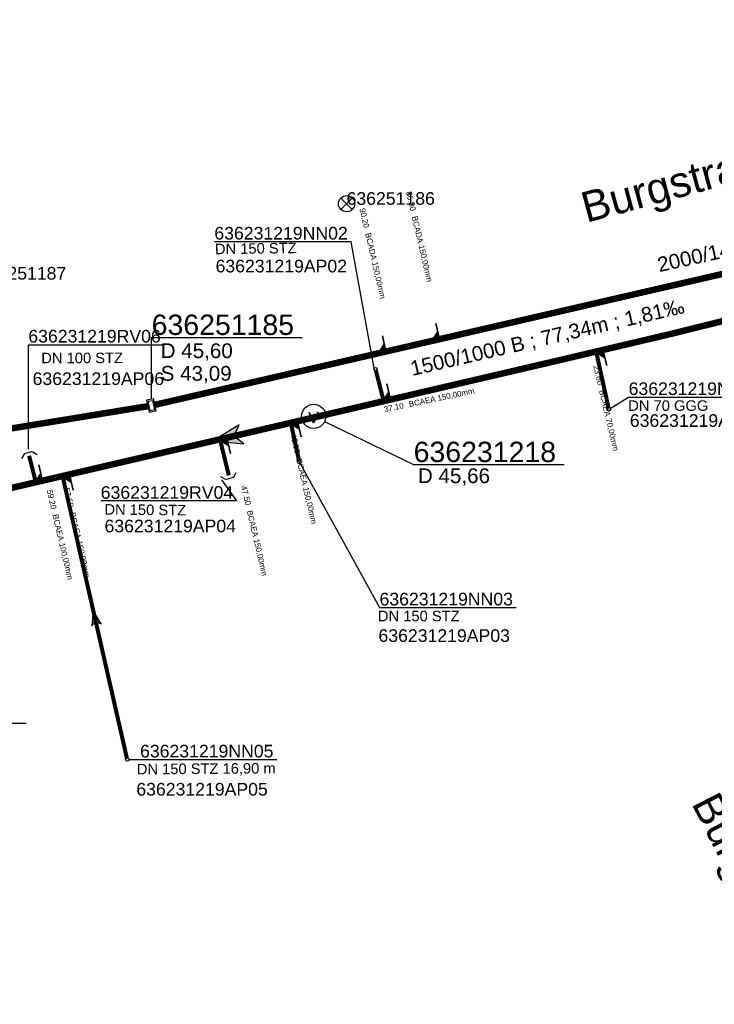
# Model space of a CAD drawing. Extents: x 356718 to 357658, y 5762241 to 5762615.
# Tile 38 of 157: x 356992 to 357035, y 5762416 to 5762476. Entities that reach past the tile are written whole.
import ezdxf
from ezdxf.enums import TextEntityAlignment as Align

# ---------------------------------------------------------------- set-up
doc = ezdxf.new("R2010")
doc.units = 0
doc.header["$MEASUREMENT"] = 0
for name, pattern in [('AUSGEZOGEN', [0]), ('GESTRICHELT2', [4, 2, -2]), ('STRICHPUNKT', [5, 2, -1, 1, -1])]:
    doc.linetypes.add(name, pattern=pattern)
doc.layers.get('0').update_dxf_attribs({"linetype": 'AUSGEZOGEN'})
for name, color, linetype, true_color in [('111_00131_Symbol', 7, 'AUSGEZOGEN', 0x000000), ('111_00228_Schachtsymbol_nach_Sy', 7, 'AUSGEZOGEN', 0x000000), ('114_00133_Schachtnummer', 7, 'AUSGEZOGEN', 0x000000), ('114_10391_Deckelhoehe', 7, 'AUSGEZOGEN', 0x000000), ('114_10392_Schachtnummer', 7, 'AUSGEZOGEN', 0x000000), ('114_10393_Sohlhoehe', 7, 'AUSGEZOGEN', 0x000000), ('121_10374_Haltungen_Regenwasser', 5, 'GESTRICHELT2', 0x0000ff), ('121_10376_Haltungen_Mischwasser', 6, 'STRICHPUNKT', 0xff00ff), ('121_10397_Haltungen_Regenwasser', 5, 'GESTRICHELT2', 0x0000ff), ('123_00048_Fliessrichtungspfeil', 7, 'AUSGEZOGEN', 0x000000), ('123_00137_Fliessrichtungspfeil', 7, 'AUSGEZOGEN', 0x000000), ('124_00118_Standard__Laenge___10', 7, 'AUSGEZOGEN', 0x000000), ('124_10395_Standard1', 7, 'AUSGEZOGEN', 0x000000), ('124_10626_Standard__Laenge____1', 7, 'AUSGEZOGEN', 0x000000), ('141_10868_Stutzen__141_', 7, 'AUSGEZOGEN', 0x000000), ('156_10394_Strassennamen_1_500', 7, 'AUSGEZOGEN', 0x000000)]:
    doc.layers.add(name, color=color, linetype=linetype, true_color=true_color)
doc.styles.add('ARIAL', font='arial.ttf', dxfattribs={"height": 1.5})
doc.styles.get("Standard").update_dxf_attribs({"font": 'arial.ttf', "height": 1})

# ---------------------------------------------------------------- blocks, each defined once
blk = doc.blocks.new('R02')
at = {"color": 0, "linetype": 'AUSGEZOGEN'}
for points in [[(-0.4, 0.2), (0.4, 0.2), (0.4, -0.2), (-0.4, -0.2)], [(-0.3, 0.13), (0.3, 0.13), (0.3, -0.13), (-0.3, -0.13)]]:
    blk.add_lwpolyline(points, close=True, dxfattribs=at)
blk = doc.blocks.new('F00')
at = {"color": 0}
blk.add_circle((0, 0), 0.1, dxfattribs=at)
blk = doc.blocks.new('TEILSTRECKE_E')
at = {"color": 0, "linetype": 'AUSGEZOGEN'}
for points in [[(0, 0.25), (-0.25, 0.5)], [(0, 0.25), (0, -0.25)], [(0, -0.25), (-0.25, -0.5)]]:
    blk.add_lwpolyline(points, dxfattribs=at)
blk = doc.blocks.new('V01')
at = {"color": 0, "linetype": 'AUSGEZOGEN'}
for points in [[(-0.306, 0.259), (-0.029, -0.408)], [(-0.292, 0.265), (-0.015, -0.402)], [(-0.278, 0.27), (-0.001, -0.397)], [(0.249, 0.27), (-0.029, -0.397)], [(0.262, 0.265), (-0.015, -0.402)], [(0.276, 0.259), (-0.001, -0.408)]]:
    blk.add_lwpolyline(points, dxfattribs=at)
at = {"color": 0}
blk.add_circle((0, 0), 0.75, dxfattribs=at)
blk = doc.blocks.new('F20')
at = {"color": 0, "linetype": 'AUSGEZOGEN'}
for points in [[(-0.35, 0.35), (0.35, -0.35)], [(-0.35, -0.35), (0.35, 0.35)]]:
    blk.add_lwpolyline(points, dxfattribs=at)
at = {"color": 0}
blk.add_circle((0, 0), 0.5, dxfattribs=at)
blk = doc.blocks.new('FLI')
at = {"color": 0, "linetype": 'AUSGEZOGEN'}
blk.add_lwpolyline([(-0.4, 0), (-0.9, -0.6), (0.9, 0), (-0.9, 0.6), (-0.4, 0)], close=True, dxfattribs=at)
at = {"color": 0}
for points in [[(-0.4, 0), (0.9, 0), (-0.9, 0.6)], [(-0.9, -0.6), (0.9, 0), (-0.4, 0)]]:
    blk.add_solid(points, dxfattribs=at)

msp = doc.modelspace()

# ---------------------------------------------------------------- linework, layer by layer
at = {"layer": '114_00133_Schachtnummer', "color": 18, "linetype": 'AUSGEZOGEN', "true_color": 0x000000}
for points in [[(357014.198, 5762454.901), (357012.76, 5762462.725), (357004.305, 5762462.725)], [(356992.796, 5762449.878), (356992.796, 5762456.351), (357001.189, 5762456.351)], [(357028.798, 5762452.395), (357029.937, 5762453.101), (357038.392, 5762453.101)], [(357009.611, 5762448.988), (357014.524, 5762440.079), (357022.979, 5762440.079)], [(357004.752, 5762447.982), (357005.669, 5762446.677), (356997.276, 5762446.677)], [(356980.942, 5762441.492), (356984.213, 5762432.918), (356992.668, 5762432.918)], [(356999.014, 5762430.671), (356999.708, 5762430.669), (357008.163, 5762430.669)]]:
    msp.add_lwpolyline(points, dxfattribs=at)
at = {"layer": '114_10392_Schachtnummer', "color": 18, "linetype": 'AUSGEZOGEN', "true_color": 0x000000}
for points in [[(357000.406, 5762452.988), (357000.426, 5762456.798), (357009.734, 5762456.798)], [(357011.128, 5762451.587), (357016.635, 5762448.929), (357025.943, 5762448.929)]]:
    msp.add_lwpolyline(points, dxfattribs=at)
at = {"layer": '121_10374_Haltungen_Regenwasser', "color": 5, "linetype": 'GESTRICHELT2', "true_color": 0x0000ff, "const_width": 0.4}
msp.add_lwpolyline([(357050.17, 5762455.305), (357048.856, 5762455.292), (357043.167, 5762456.795), (357038.474, 5762457.551), (357036.384, 5762457.968), (357032.396, 5762456.98), (357025.696, 5762455.401), (357019.487, 5762453.953), (356990.734, 5762447.247), (356979.109, 5762445.062), (356977.614, 5762444.688), (356971.806, 5762442.932)], dxfattribs=at)
at = {"layer": '121_10376_Haltungen_Mischwasser', "color": 6, "linetype": 'STRICHPUNKT', "true_color": 0xff00ff, "const_width": 0.4}
for points in [[(357103.107, 5762476.267), (357000.599, 5762452.624)], [(357000.206, 5762452.547), (356950.068, 5762444.364)]]:
    msp.add_lwpolyline(points, dxfattribs=at)
at = {"layer": '121_10397_Haltungen_Regenwasser', "color": 5, "linetype": 'GESTRICHELT2', "true_color": 0x0000ff, "const_width": 0.25}
for points in [[(357028.692, 5762452.44), (357027.948, 5762455.829)], [(357014.301, 5762454.742), (357014.756, 5762452.952)], [(357009.542, 5762449.174), (357009.056, 5762451.417)], [(357005.199, 5762448.262), (357004.677, 5762450.396)], [(356992.845, 5762449.478), (356993.235, 5762447.933)], [(356998.892, 5762430.768), (356994.936, 5762448.125)]]:
    msp.add_lwpolyline(points, dxfattribs=at)
at = {"layer": '141_10868_Stutzen__141_', "color": 18, "linetype": 'AUSGEZOGEN', "true_color": 0x000000}
for points in [[(357018.235, 5762456.692), (357018.011, 5762457.666)], [(357014.922, 5762455.928), (357014.698, 5762456.902)], [(357018.235, 5762456.692), (357018.123, 5762457.179), (357017.748, 5762456.579)], [(357014.922, 5762455.928), (357014.81, 5762456.415), (357014.435, 5762455.815)], [(357028.348, 5762456.026), (357027.862, 5762455.911), (357028.463, 5762455.539)], [(357028.348, 5762456.026), (357028.578, 5762455.053)], [(357015.203, 5762452.954), (357014.976, 5762453.928)], [(357015.203, 5762452.954), (357015.089, 5762453.441), (357014.716, 5762452.84)], [(357009.457, 5762451.614), (357008.97, 5762451.5), (357009.57, 5762451.127)], [(357009.457, 5762451.614), (357009.684, 5762450.64)], [(357005.075, 5762450.592), (357004.588, 5762450.478), (357005.188, 5762450.105)], [(357005.075, 5762450.592), (357005.302, 5762449.618)], [(356993.68, 5762447.934), (356993.453, 5762448.908)], [(356993.68, 5762447.934), (356993.567, 5762448.421), (356993.193, 5762447.821)], [(356995.336, 5762448.32), (356994.849, 5762448.207), (356995.449, 5762447.833)], [(356995.336, 5762448.32), (356995.563, 5762447.346)]]:
    msp.add_lwpolyline(points, close=True, dxfattribs=at)
at = {"layer": '141_10868_Stutzen__141_', "color": 18, "true_color": 0x000000}
for points in [[(357018.235, 5762456.692), (357018.123, 5762457.179), (357017.748, 5762456.579)], [(357014.922, 5762455.928), (357014.81, 5762456.415), (357014.435, 5762455.815)], [(357028.348, 5762456.026), (357027.862, 5762455.911), (357028.463, 5762455.539)], [(357015.203, 5762452.954), (357015.089, 5762453.441), (357014.716, 5762452.84)], [(357009.457, 5762451.614), (357008.97, 5762451.5), (357009.57, 5762451.127)], [(357005.075, 5762450.592), (357004.588, 5762450.478), (357005.188, 5762450.105)], [(356993.68, 5762447.934), (356993.567, 5762448.421), (356993.193, 5762447.821)], [(356995.336, 5762448.32), (356994.849, 5762448.207), (356995.449, 5762447.833)]]:
    msp.add_solid(points, dxfattribs=at)

# ---------------------------------------------------------------- block references
at = {"layer": '111_00131_Symbol', "color": 18, "true_color": 0x000000}
for name, p in [('F20', (357012.484, 5762465.075)), ('F00', (357014.276, 5762454.839)), ('F00', (357028.713, 5762452.342)), ('F00', (357009.563, 5762449.076)), ('F00', (356998.914, 5762430.671))]:
    msp.add_blockref(name, p, dxfattribs=at)
for name, p, rotation in [('F00', (357027.927, 5762455.927), 13.3), ('F00', (357014.781, 5762452.855), 13.1), ('F00', (357009.035, 5762451.515), 13.1), ('F00', (357004.653, 5762450.493), 13.1), ('TEILSTRECKE_E', (356992.796, 5762449.672), 103.7), ('F00', (356994.914, 5762448.222), 13.1), ('TEILSTRECKE_E', (357005.247, 5762448.068), 285.8), ('F00', (356993.259, 5762447.836), 13.1)]:
    msp.add_blockref(name, p, dxfattribs=dict(at, rotation=rotation))
at = {"layer": '111_00228_Schachtsymbol_nach_Sy', "color": 18, "true_color": 0x000000, "rotation": 281.8}
msp.add_blockref('R02', (357000.404, 5762452.579), dxfattribs=at)
at = {"layer": '111_00228_Schachtsymbol_nach_Sy', "color": 18, "true_color": 0x000000}
msp.add_blockref('V01', (357010.453, 5762451.913), dxfattribs=at)
at = {"layer": '123_00048_Fliessrichtungspfeil', "color": 18, "true_color": 0x000000, "rotation": 193.2}
msp.add_blockref('FLI', (357005.111, 5762450.6), dxfattribs=at)
at = {"layer": '123_00137_Fliessrichtungspfeil', "color": 18, "true_color": 0x000000, "xscale": 0.5, "yscale": 0.5, "zscale": 0.5, "rotation": 102.8}
msp.add_blockref('FLI', (356996.914, 5762439.446), dxfattribs=at)

# ---------------------------------------------------------------- texts
at = {"layer": '114_00133_Schachtnummer', "color": 18, "true_color": 0x000000, "style": 'ARIAL'}
for s, height, p in [('636251186', 0.7814, (357012.484, 5762465.791)), ('636231219NN02', 0.78136, (357004.305, 5762463.641)), ('636231219AP02', 0.78136, (357004.38, 5762461.608)), ('636251187', 0.7814, (356989.68, 5762461.162)), ('636231219RV06', 0.78136, (356992.796, 5762457.267)), ('636231219AP06', 0.78136, (356993.061, 5762454.637)), ('636231219NN01', 0.78136, (357029.937, 5762454.017)), ('636231219AP01', 0.78136, (357030.011, 5762452.046)), ('636231219RV04', 0.78136, (356997.276, 5762447.593)), ('636231219AP04', 0.78136, (356997.509, 5762445.52)), ('636231219NN03', 0.78136, (357014.524, 5762440.995)), ('636231219AP03', 0.78136, (357014.459, 5762438.737)), ('636231219NN05', 0.78136, (356999.708, 5762431.585)), ('636231219AP05', 0.78136, (356999.478, 5762429.226))]:
    msp.add_text(s, height=height, dxfattribs=at).set_placement(p, align=Align.TOP_LEFT)
at = {"layer": '114_10391_Deckelhoehe', "color": 18, "true_color": 0x000000, "style": 'ARIAL'}
for s, p in [('D 45,60', (357000.985, 5762456.433)), ('D 45,66', (357016.9, 5762448.696))]:
    msp.add_text(s, height=0.9116, dxfattribs=at).set_placement(p, align=Align.TOP_LEFT)
at = {"layer": '114_10392_Schachtnummer', "color": 18, "true_color": 0x000000, "style": 'ARIAL'}
for s, p in [('636251185', (357000.426, 5762458.214)), ('636231218', (357016.635, 5762450.345))]:
    msp.add_text(s, height=1.2601, dxfattribs=at).set_placement(p, align=Align.TOP_LEFT)
at = {"layer": '114_10393_Sohlhoehe', "color": 18, "true_color": 0x000000, "style": 'ARIAL'}
msp.add_text('S 43,09', height=0.9116, dxfattribs=at).set_placement((357000.985, 5762455.033), align=Align.TOP_LEFT)
at = {"layer": '124_00118_Standard__Laenge___10', "color": 18, "true_color": 0x000000, "style": 'ARIAL'}
msp.add_text('DN 150 STZ 16,90 m', height=0.65113, rotation=0.4, dxfattribs=at).set_placement((356999.504, 5762430.405), align=Align.TOP_LEFT)
at = {"layer": '124_10395_Standard1', "color": 18, "true_color": 0x000000, "style": 'ARIAL'}
for s, rotation, p in [('2000/1450 B ; 105,62m ; 0,95‰', 12.5, (357031.639, 5762461.731)), ('1500/1000 B ; 77,34m ; 1,81‰', 13, (357016.346, 5762455.303))]:
    msp.add_text(s, height=0.91158, rotation=rotation, dxfattribs=at).set_placement(p, align=Align.TOP_LEFT)
at = {"layer": '124_10626_Standard__Laenge____1', "color": 18, "true_color": 0x000000, "style": 'ARIAL'}
for s, rotation, p in [('DN 150 STZ', 0.8, (357004.336, 5762462.599)), ('DN 100 STZ', 0.1, (356993.596, 5762455.852)), ('DN 150 STZ', 359.4, (356997.508, 5762446.485))]:
    msp.add_text(s, height=0.6511, rotation=rotation, dxfattribs=at).set_placement(p, align=Align.TOP_LEFT)
for s, p in [('DN 70 GGG', (357029.912, 5762452.907)), ('DN 150 STZ', (357014.424, 5762439.882))]:
    msp.add_text(s, height=0.6511, dxfattribs=at).set_placement(p, align=Align.TOP_LEFT)
at = {"layer": '141_10868_Stutzen__141_', "color": 18, "true_color": 0x000000}
for s, height, rotation, p in [('86.80', 0.3533, 283, (357016.508, 5762465.878)), ('90.20', 0.3533, 283, (357013.625, 5762464.833)), ('BCADA 150,00mm', 0.35326, 283, (357016.861, 5762464.35)), ('BCADA 150,00mm', 0.35326, 283, (357013.978, 5762463.305)), ('23.60', 0.3533, 283.3, (357028.086, 5762455.112)), ('BCAEA 150,00mm', 0.35326, 11.8, (357016.303, 5762452.838)), ('BCAEA 70,00mm', 0.35326, 283.3, (357028.446, 5762453.586)), ('37.10', 0.3533, 11.8, (357014.768, 5762452.518)), ('43.00', 0.3533, 283.2, (357009.355, 5762450.863)), ('BCAEA 150,00mm', 0.35326, 283.2, (357009.713, 5762449.336)), ('57.50', 0.3533, 283.2, (356995.333, 5762447.536)), ('47.50', 0.3533, 283.2, (357006.296, 5762447.658)), ('59.20', 0.3533, 283.2, (356994.273, 5762447.415)), ('BCAEA 100,00mm', 0.35326, 283.2, (356994.631, 5762445.888)), ('BCAEA 150,00mm', 0.35326, 283.2, (356995.691, 5762446.01)), ('BCAEA 150,00mm', 0.35326, 283.2, (357006.654, 5762446.131))]:
    msp.add_text(s, height=height, rotation=rotation, dxfattribs=at).set_placement(p, align=Align.TOP_LEFT)
at = {"layer": '156_10394_Strassennamen_1_500', "color": 18, "true_color": 0x000000, "style": 'ARIAL'}
for rotation, p in [(15.2, (357026.824, 5762465.71)), (297, (357035.486, 5762428.827))]:
    msp.add_text('Burgstrasse', height=1.89022, rotation=rotation, dxfattribs=at).set_placement(p, align=Align.TOP_LEFT)

doc.saveas('drawing.dxf')
